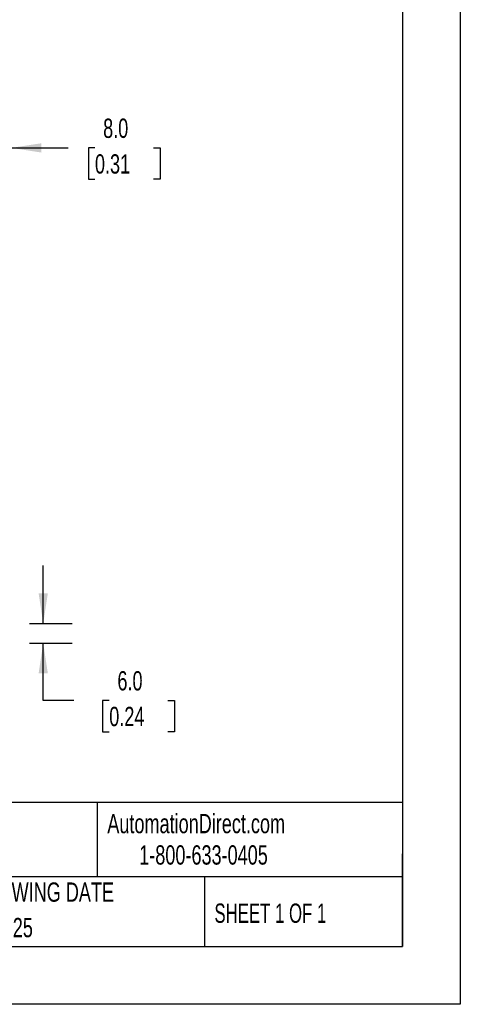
# Model space of a CAD drawing. Header units: millimetres. Extents: x 0 to 768, y 0 to 594.
# Tile 12 of 18: x 635 to 768, y 0 to 297. Entities that reach past the tile are written whole.
import ezdxf

# ---------------------------------------------------------------- set-up
doc = ezdxf.new("R2010")
doc.units = ezdxf.units.MM
doc.header["$LTSCALE"] = 2.75
doc.linetypes.add('CENTERX2', pattern=[20.32, 12.7, -2.54, 2.54, -2.54])
doc.layers.add('DIMENSIONS', color=140, linetype='Continuous', lineweight=25)
doc.layers.add('TEXT', color=140, linetype='Continuous', lineweight=25)
doc.styles.add('SLDTEXTSTYLE0', font='TXT', dxfattribs={"width": 0.7})
doc.styles.add('SLDTEXTSTYLE1', font='TXT', dxfattribs={"width": 0.65})
doc.dimstyles.new('SLDDIMSTYLE2', dxfattribs={"dimtxt": 5.934521, "dimasz": 9.0805, "dimexe": 0, "dimexo": 0.0625, "dimgap": 1.48363, "dimtad": 0, "dimtih": 1, "dimtoh": 1, "dimdec": 1, "dimrnd": 1e-09, "dimzin": 4, "dimdsep": 46, "dimtxsty": 'SLDTEXTSTYLE0', "dimsah": 1, "dimcen": 0.09, "dimadec": 0, "dimazin": 1, "dimtfac": 1, "dimtdec": 1, "dimtmove": 0, "dimatfit": 0, "dimfxl": 0, "dimfrac": 2, "dimtolj": 1, "dimtzin": 12, "dimarcsym": 0})

# ---------------------------------------------------------------- blocks, each defined once
blk = doc.blocks.new('_D_7')
at = {"layer": 'DIMENSIONS'}
for p, q in [((624.93, 247.81), (624.93, 266.95)), ((632.93, 228.9), (632.93, 266.95)), ((624.93, 258.22), (607.47, 258.22)), ((632.93, 258.22), (650.14, 258.22)), ((658.18, 258.22), (656.19, 258.22)), ((656.19, 258.22), (656.19, 248.79)), ((675.82, 258.22), (677.81, 258.22)), ((677.81, 258.22), (677.81, 248.79)), ((656.19, 248.79), (658.18, 248.79)), ((677.81, 248.79), (675.82, 248.79))]:
    blk.add_line(p, q, dxfattribs=at)
for points in [[(624.93, 258.22), (615.85, 259.61), (615.85, 256.82)], [(632.93, 258.22), (642.01, 256.82), (642.01, 259.61)]]:
    blk.add_solid(points, dxfattribs=at)
at = {"layer": 'DIMENSIONS', "char_height": 5.821, "attachment_point": 1, "style": 'SLDTEXTSTYLE0'}
for s, insert in [('8.0', (660.65, 267.05)), ('0.31', (658.18, 256.29))]:
    blk.add_mtext(s, dxfattribs=dict(at, insert=insert))
blk = doc.blocks.new('_D_8')
at = {"layer": 'DIMENSIONS'}
for p, q in [((642.58, 114.86), (642.58, 132.32)), ((638.42, 114.86), (651.32, 114.86)), ((638.42, 108.86), (651.32, 108.86)), ((642.58, 91.63), (642.58, 108.86)), ((651.79, 91.63), (642.58, 91.63)), ((662.49, 91.63), (660.5, 91.63)), ((660.5, 91.63), (660.5, 82.19)), ((680.13, 91.63), (682.12, 91.63)), ((682.12, 91.63), (682.12, 82.19)), ((660.5, 82.19), (662.49, 82.19)), ((682.12, 82.19), (680.13, 82.19))]:
    blk.add_line(p, q, dxfattribs=at)
for points in [[(642.58, 114.86), (643.98, 123.94), (641.19, 123.94)], [(642.58, 108.86), (641.19, 99.78), (643.98, 99.78)]]:
    blk.add_solid(points, dxfattribs=at)
at = {"layer": 'DIMENSIONS', "char_height": 5.821, "attachment_point": 1, "style": 'SLDTEXTSTYLE0'}
for s, insert in [('6.0', (664.96, 100.46)), ('0.24', (662.49, 89.7))]:
    blk.add_mtext(s, dxfattribs=dict(at, insert=insert))

msp = doc.modelspace()

# ---------------------------------------------------------------- linework, layer by layer
at = {"color": 7, "linetype": 'Continuous'}
for p, q in [((768.36, 593.73), (768.36, 0.01)), ((768.36, 0.01), (0.01, 0.01))]:
    msp.add_line(p, q, dxfattribs=at)
at = {"layer": 'TEXT'}
for p, q in [((750.89, 576.26), (750.89, 17.46)), ((750.89, 60.85), (17.46, 60.85)), ((658.83, 60.85), (658.83, 38.42)), ((750.89, 17.46), (750.89, 45.4)), ((750.89, 38.42), (17.46, 38.42)), ((691.21, 38.42), (691.21, 17.46)), ((17.46, 17.46), (750.89, 17.46))]:
    msp.add_line(p, q, dxfattribs=at)

# ---------------------------------------------------------------- texts
at = {"layer": 'TEXT', "linetype": 'CENTERX2', "lineweight": 18}
for s, insert, char_height, attachment_point, style in [('AutomationDirect.com', (661.91, 57.41), 5.8208, 1, 'SLDTEXTSTYLE0'), ('1-800-633-0405', (671.53, 47.95), 5.8208, 1, 'SLDTEXTSTYLE0'), ('DRAWING DATE', (642.74, 36.75), 5.8208, 2, 'SLDTEXTSTYLE0'), ('SHEET 1 OF 1', (694.21, 30.39), 5.8208, 1, 'SLDTEXTSTYLE1'), ('11/17/2025', (612.19, 26.06), 5.821, 1, 'SLDTEXTSTYLE0')]:
    msp.add_mtext(s, dxfattribs=dict(at, insert=insert, char_height=char_height, attachment_point=attachment_point, style=style))

# ---------------------------------------------------------------- dimensions: what is measured, and where the dimension line sits
at = {"layer": 'DIMENSIONS'}
dim = msp.add_linear_dim(base=(624.93, 258.22), p1=(632.93, 225.4), p2=(624.93, 244.32), dimstyle='SLDDIMSTYLE2', dxfattribs=at)
dim.commit()
dim.dimension.update_dxf_attribs({"geometry": '_D_7', "text_midpoint": (667, 258.22), "dimtype": 160})
dim = msp.add_linear_dim(base=(642.58, 108.86), p1=(634.93, 114.86), p2=(634.93, 108.86), angle=90, dimstyle='SLDDIMSTYLE2', dxfattribs=at)
dim.commit()
dim.dimension.update_dxf_attribs({"geometry": '_D_8', "text_midpoint": (642.58, 91.63), "dimtype": 160})

doc.saveas('drawing.dxf')
